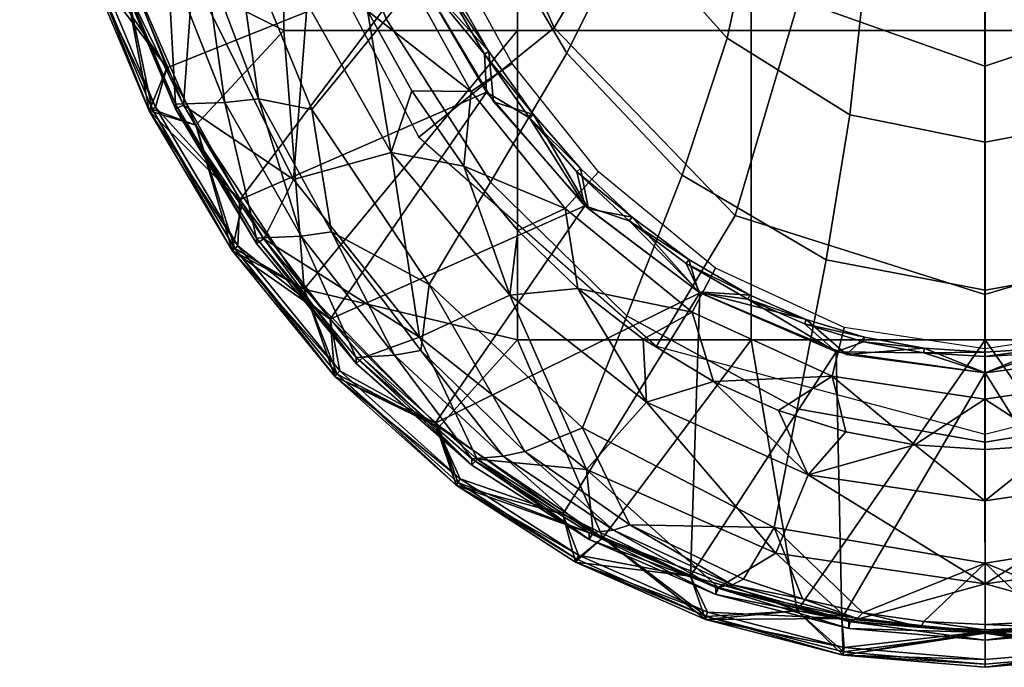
# Model space of a CAD drawing. Extents: x -182 to 182, y -525 to 0.
# Tile 1 of 9: x -182 to 4, y -525 to -403. Entities that reach past the tile are written whole.
import ezdxf

# ---------------------------------------------------------------- set-up
doc = ezdxf.new("R2010")
doc.units = 0
doc.header["$MEASUREMENT"] = 0
doc.layers.add('761510_KERAMIK', color=255, linetype='CONTINUOUS')
doc.layers.add('882461_KUNST_WEISS', color=255, linetype='CONTINUOUS')

msp = doc.modelspace()

# ---------------------------------------------------------------- meshes
at = {"layer": '761510_KERAMIK'}
mesh = msp.add_polyface(dxfattribs=at)
corners = [(-130.522552, -432.938934, 399.469849), (-106.776154, -462.666779, 399.433411), (-112.126884, -427.815948, 399.476135), (-127.930649, -399.727142, 399.51059), (-127.930649, -399.727142, 399.51059), (-112.126884, -427.815948, 399.476135), (-116.584549, -401.05246, 394.187805), (-89.676651, -454.765137, 399.443085), (-98.41053, -430.408569, 394.379059), (-88.182739, -442.537445, 394.458069), (-108.173996, -416.205231, 394.28653), (-129.386002, -368.579437, 393.976257), (-111.562454, -360.885529, 338.024811), (-117.044144, -333.26297, 335.349945), (-127.131233, -332.543091, 364.543365), (-121.177132, -362.30545, 365.984711), (-101.872353, -388.027863, 340.653198), (-110.651909, -391.550385, 367.401031), (-89.287666, -411.033691, 342.881012), (-96.982658, -416.338379, 368.601471), (-72.983139, -431.501678, 344.863068), (-79.272972, -438.391937, 369.669525), (-50.886486, -449.661346, 346.621582), (-55.271984, -457.958374, 370.617096), (-88.182739, -442.537445, 394.458069), (-98.41053, -430.408569, 394.379059), (-108.173996, -416.205231, 394.28653), (-116.584549, -401.05246, 394.187805), (-129.386002, -368.579437, 393.976257), (-136.725998, -335.420776, 393.760223), (-113.016899, -402.581238, 298.126099), (-127.095573, -419.711151, 322.467133), (-141.995117, -383.244629, 322.494965), (-126.098618, -368.547333, 298.150299), (-93.365944, -433.414612, 298.104156), (-104.941833, -452.748352, 322.441925), (-106.318031, -349.972504, 280.274078), (-132.754654, -331.799255, 298.176453), (-111.452644, -316.477753, 280.301819), (-95.500839, -380.993378, 280.248413), (-78.964577, -409.097046, 280.225128), (-57.16272, -432.104675, 280.206055), (-67.581276, -458.656952, 298.086182), (-81.250587, -360.019897, 266.62146), (-90.228241, -331.974274, 266.648865), (-67.247482, -385.428131, 266.596619), (-48.686008, -406.229034, 266.576294), (-25.524244, -420.69101, 266.562164), (-29.968266, -448.10083, 280.19281), (0, -425.868347, 266.557098), (0, -453.827393, 280.18808), (-69.9758, -335.482971, 252.361252), (-77.506104, -311.03952, 252.388519), (-57.974579, -357.627777, 252.336533), (-41.977348, -375.75705, 252.316299), (-22.007147, -388.361511, 252.302231), (0, -392.873871, 252.297195), (-53.440342, -331.839294, 237.740967), (-64.46759, -312.853027, 237.763336), (-38.69664, -347.382751, 237.722656), (-20.287193, -358.189453, 237.70993), (0, -362.058197, 237.705368), (-19.573534, -333.492737, 219.997116), (-37.335377, -324.234131, 220.008026), (0, -336.807312, 219.99321), (-123.361565, -442.810486, 354.385681), (-137.121552, -417.663544, 354.411865), (-102.352783, -357.0755, 306.113678), (-110.086121, -300.279755, 302.2323), (-144.667969, -308.959076, 340.386871), (-134.505325, -372.270538, 344.770325), (-81.31498, -404.300446, 309.341003), (-106.858818, -424.913208, 348.415131), (-47.192966, -439.703674, 311.760437), (-62.017906, -464.37793, 351.147522), (-60.577206, -369.352661, 277.482452), (-76.249733, -329.779816, 274.938019), (-35.157337, -399.019318, 279.389923), (-0.000942, -411.506927, 280.192841), (-0.001264, -454.605957, 312.77887), (-27.036501, -348.431732, 253.190018), (-46.584751, -325.563965, 251.932617), (-0.000724, -358.057495, 253.719299)]
mesh.append_faces([[corners[k] for k in face] for face in [(0, 1, 2), (2, 3, 0), (4, 5, 6), (5, 7, 8), (9, 8, 7), (8, 10, 5), (10, 6, 5), (6, 11, 4), (12, 13, 14, 15), (16, 12, 15, 17), (18, 16, 17, 19), (20, 18, 19, 21), (22, 20, 21, 23), (24, 21, 25), (25, 19, 26), (26, 19, 27), (27, 17, 28), (28, 15, 29), (14, 29, 15), (15, 28, 17), (17, 27, 19), (19, 25, 21), (30, 31, 32, 33), (34, 35, 31, 30), (36, 33, 37, 38), (39, 30, 33, 36), (40, 34, 30, 39), (41, 42, 34, 40), (43, 39, 36, 44), (45, 40, 39, 43), (46, 41, 40, 45), (47, 48, 41, 46), (49, 50, 48, 47), (51, 43, 44, 52), (53, 45, 43, 51), (54, 46, 45, 53), (55, 47, 46, 54), (56, 49, 47, 55), (57, 53, 51, 58), (59, 54, 53, 57), (60, 55, 54, 59), (61, 56, 55, 60), (62, 60, 59, 63), (64, 61, 60, 62), (65, 66, 31), (31, 35, 65), (67, 68, 69, 70), (71, 67, 70, 72), (73, 71, 72, 74), (75, 76, 67, 71), (77, 75, 71, 73), (78, 77, 73, 79), (80, 81, 75, 77), (82, 80, 77, 78)]])
mesh = msp.add_polyface(dxfattribs=at)
corners = [(106.397949, -463.047821, 399.432953), (130.174728, -433.478516, 399.469208), (112.371117, -427.452881, 399.476593), (127.750954, -400.113708, 399.510101), (90.773735, -453.686188, 399.444427), (112.371117, -427.452881, 399.476593), (98.408958, -430.409729, 394.379059), (127.750954, -400.113708, 399.510101), (116.583275, -401.053192, 394.187805), (129.386932, -368.578857, 393.976257), (108.171967, -416.206512, 394.28653), (88.183029, -442.537628, 394.458069), (72.283958, -432.222443, 344.932861), (51.160362, -449.487885, 346.604797), (55.569466, -457.771484, 370.608032), (78.513535, -439.168549, 369.707123), (89.482155, -410.736328, 342.852203), (97.193901, -416.018005, 368.585968), (101.851082, -388.074036, 340.657684), (110.628807, -391.600159, 367.403442), (111.325203, -361.748779, 338.108429), (120.919426, -363.235596, 366.029785), (116.818886, -334.981781, 335.516388), (126.886566, -334.39505, 364.633057), (129.386932, -368.578857, 393.976257), (116.583275, -401.053192, 394.187805), (108.171967, -416.206512, 394.28653), (98.408958, -430.409729, 394.379059), (88.183029, -442.537628, 394.458069), (136.726654, -335.420349, 393.760223), (112.268684, -404.059814, 298.125031), (126.249245, -421.29538, 322.465912), (103.42482, -454.52652, 322.440552), (92.017357, -435.074188, 298.102966), (126.098618, -368.547333, 298.150299), (141.995117, -383.244629, 322.494965), (77.825554, -410.609711, 280.223877), (66.953697, -459.127411, 298.085846), (56.631889, -432.533478, 280.205719), (94.874779, -382.341064, 280.247284), (106.318031, -349.972504, 280.274078), (111.236214, -319.36377, 280.299438), (132.441849, -334.965576, 298.174194), (23.86195, -421.348969, 266.561523), (28.016548, -448.828613, 280.19223), (0, -453.827393, 280.18808), (0, -425.868347, 266.557098), (48.233894, -406.61673, 266.575928), (66.278946, -386.795685, 266.595276), (80.723824, -361.238312, 266.62027), (90.228241, -331.974274, 266.648865), (20.573906, -388.934967, 252.30159), (0, -392.873871, 252.297195), (41.587532, -376.09494, 252.315918), (57.1409, -358.819702, 252.335205), (69.52739, -336.544891, 252.360062), (77.506104, -311.03952, 252.388519), (18.965967, -358.681122, 237.709351), (0, -362.058197, 237.705368), (38.337288, -347.672485, 237.722321), (52.67252, -332.861206, 237.739761), (64.057098, -313.763489, 237.762268), (18.298786, -333.914001, 219.996628), (0, -336.807312, 219.99321), (36.98867, -324.48233, 220.007736), (137.121552, -417.663544, 354.411865), (123.361565, -442.810486, 354.385681), (80.943672, -404.865997, 309.379669), (44.662373, -441.332336, 311.871765), (58.692368, -466.193451, 351.273224), (106.370872, -425.54364, 348.458771), (102.353516, -357.074982, 306.113647), (134.506287, -372.269989, 344.770294), (110.085739, -300.279999, 302.2323), (144.667465, -308.959381, 340.386871), (33.272121, -400.384094, 279.477692), (-0.000942, -411.506927, 280.192841), (-0.001264, -454.605957, 312.77887), (60.300594, -369.826569, 277.512909), (76.250282, -329.779388, 274.937988), (25.586744, -349.483734, 253.247864), (-0.000724, -358.057495, 253.719299), (46.372032, -325.92926, 251.952698), (20.955502, -306.103271, 222.606232), (-0.000593, -312.322601, 222.852951)]
mesh.append_faces([[corners[k] for k in face] for face in [(0, 1, 2), (3, 2, 1), (4, 5, 6), (5, 7, 8), (9, 8, 7), (8, 10, 5), (10, 6, 5), (6, 11, 4), (12, 13, 14, 15), (16, 12, 15, 17), (18, 16, 17, 19), (20, 18, 19, 21), (22, 20, 21, 23), (24, 19, 25), (25, 17, 26), (26, 17, 27), (27, 15, 28), (15, 27, 17), (17, 25, 19), (19, 24, 21), (21, 29, 23), (30, 31, 32, 33), (34, 35, 31, 30), (36, 33, 37, 38), (39, 30, 33, 36), (40, 34, 30, 39), (41, 42, 34, 40), (43, 44, 45, 46), (47, 38, 44, 43), (48, 36, 38, 47), (49, 39, 36, 48), (50, 40, 39, 49), (51, 43, 46, 52), (53, 47, 43, 51), (54, 48, 47, 53), (55, 49, 48, 54), (56, 50, 49, 55), (57, 51, 52, 58), (59, 53, 51, 57), (60, 54, 53, 59), (61, 55, 54, 60), (62, 57, 58, 63), (64, 59, 57, 62), (65, 66, 31), (32, 31, 66), (67, 68, 69, 70), (71, 67, 70, 72), (73, 71, 72, 74), (75, 76, 77, 68), (78, 75, 68, 67), (79, 78, 67, 71), (80, 81, 76, 75), (82, 80, 75, 78), (83, 84, 81, 80)]])
mesh = msp.add_polyface(dxfattribs=at)
corners = [(-130.522552, -432.938934, 399.469849), (-149.537399, -394.477142, 399.517029), (-151.306656, -418.903107, 396.2034), (-159.332809, -355.800476, 399.564453), (-162.70929, -391.512634, 396.237), (-161.506836, -316.2948, 399.612885), (-173.120575, -335.672882, 396.30545), (-169.786087, -363.986908, 396.270752), (-136.123047, -444.132813, 396.172455), (-152.843246, -419.609772, 388.160187), (-164.361694, -392.029572, 388.194), (-171.510345, -364.313202, 388.227997), (-174.878708, -335.80304, 388.262939), (-175.115051, -322.703735, 388.279022), (-137.505447, -445.014221, 388.129028), (-137.505447, -444.012817, 365.422302), (-152.843246, -418.72699, 365.451111), (-143.5047, -418.362915, 361.214874), (-164.361694, -391.275604, 365.482422), (-154.319382, -390.963745, 361.245148), (-171.510345, -363.688629, 365.513855), (-161.031265, -363.429291, 361.275574), (-174.878708, -335.311615, 365.546234), (-164.193832, -335.106323, 361.306854), (-129.104019, -443.600586, 361.186981), (-137.505447, -445.014221, 388.129028), (-152.843246, -419.609772, 388.160187), (-152.843246, -418.72699, 365.451111), (-164.361694, -392.029572, 388.194), (-164.361694, -391.275604, 365.482422), (-171.510345, -364.313202, 388.227997), (-174.878708, -335.80304, 388.262939), (-171.510345, -363.688629, 365.513855), (-174.878708, -335.311615, 365.546234), (-137.505447, -444.012817, 365.422302), (-161.506836, -316.2948, 399.612885), (-159.332809, -355.800476, 399.564453), (-146.787201, -334.328491, 399.59079), (-149.537399, -394.477142, 399.517029), (-140.099426, -366.587891, 399.551239), (-130.522552, -432.938934, 399.469849), (-127.930649, -399.727142, 399.51059), (-146.787201, -334.328491, 399.59079), (-140.099426, -366.587891, 399.551239), (-136.725998, -335.420776, 393.760223), (-127.930649, -399.727142, 399.51059), (-129.386002, -368.579437, 393.976257), (-126.098618, -368.547333, 298.150299), (-141.995117, -383.244629, 322.494965), (-149.869202, -343.869965, 322.525024), (-132.754654, -331.799255, 298.176453), (-137.121552, -417.663544, 354.411865), (-147.454865, -390.362915, 354.440308), (-153.867661, -362.92746, 354.468872), (-156.888962, -334.706299, 354.49826), (-127.095573, -419.711151, 322.467133), (-129.104019, -443.600586, 361.186981), (-143.5047, -418.362915, 361.214874), (-154.319382, -390.963745, 361.245148), (-161.031265, -363.429291, 361.275574), (-164.193832, -335.106323, 361.306854), (-123.361565, -442.810486, 354.385681)]
mesh.append_faces([[corners[k] for k in face] for face in [(0, 1, 2), (1, 3, 4), (3, 5, 6), (6, 7, 3), (7, 4, 3), (4, 2, 1), (2, 8, 0), (8, 2, 9), (2, 4, 10), (4, 7, 11), (7, 6, 12), (13, 12, 6), (12, 11, 7), (11, 10, 4), (10, 9, 2), (9, 14, 8), (15, 16, 17), (16, 18, 19), (18, 20, 21), (20, 22, 23), (23, 21, 20), (21, 19, 18), (19, 17, 16), (17, 24, 15), (25, 26, 27), (26, 28, 29), (28, 30, 29), (30, 31, 32), (33, 32, 31), (32, 29, 30), (29, 27, 26), (27, 34, 25), (35, 36, 37), (36, 38, 39), (38, 40, 41), (41, 39, 38), (39, 37, 36), (42, 43, 44), (43, 45, 46), (46, 44, 43), (47, 48, 49, 50), (51, 52, 48), (52, 53, 48), (53, 54, 49), (49, 48, 53), (48, 55, 51), (56, 57, 51), (57, 58, 52), (58, 59, 52), (59, 60, 53), (54, 53, 60), (53, 52, 59), (52, 51, 57), (51, 61, 56)]])
mesh = msp.add_polyface(dxfattribs=at)
corners = [(-75.220345, -487.654694, 399.402771), (-106.776154, -462.666779, 399.433411), (-95.881142, -485.693298, 396.12149), (-130.522552, -432.938934, 399.469849), (-136.123047, -444.132813, 396.172455), (-117.52552, -466.597595, 396.144928), (-73.950424, -499.615234, 396.104431), (-50.305546, -509.921509, 396.091797), (-74.701431, -500.88092, 388.060516), (-96.854866, -486.862579, 388.077698), (-118.719055, -467.634613, 388.101288), (-137.505447, -445.014221, 388.129028), (-50.816425, -511.258575, 388.047791), (-50.816425, -509.947815, 365.347137), (-74.701431, -499.618622, 365.358917), (-70.137253, -499.100555, 361.125671), (-96.854866, -485.665741, 365.374817), (-90.937141, -485.174225, 361.141052), (-118.719055, -466.527557, 365.396637), (-111.465454, -466.072479, 361.16217), (-137.505447, -444.012817, 365.422302), (-129.104019, -443.600586, 361.186981), (-50.816425, -511.258575, 388.047791), (-74.701431, -500.88092, 388.060516), (-74.701431, -499.618622, 365.358917), (-96.854866, -486.862579, 388.077698), (-96.854866, -485.665741, 365.374817), (-118.719055, -467.634613, 388.101288), (-118.719055, -466.527557, 365.396637), (-137.505447, -445.014221, 388.129028), (-137.505447, -444.012817, 365.422302), (-50.816425, -509.947815, 365.347137), (-106.776154, -462.666779, 399.433411), (-75.220345, -487.654694, 399.402771), (-89.676651, -454.765137, 399.443085), (-39.479195, -503.484894, 399.383362), (-63.902927, -474.978088, 399.418304), (-112.126884, -427.815948, 399.476135), (-89.676651, -454.765137, 399.443085), (-63.902927, -474.978088, 399.418304), (-76.862869, -453.495728, 394.52948), (-51.239841, -471.047882, 394.643829), (-64.524155, -463.070251, 394.591858), (-88.182739, -442.537445, 394.458069), (-51.239841, -471.047882, 394.643829), (-55.271984, -457.958374, 370.617096), (-64.524155, -463.070251, 394.591858), (-76.862869, -453.495728, 394.52948), (-79.272972, -438.391937, 369.669525), (-88.182739, -442.537445, 394.458069), (-67.581276, -458.656952, 298.086182), (-75.955826, -479.794891, 322.421295), (-104.941833, -452.748352, 322.441925), (-93.365944, -433.414612, 298.104156), (-67.017647, -498.110901, 354.328094), (-86.89238, -484.23465, 354.34256), (-106.507607, -465.201569, 354.362366), (-123.361565, -442.810486, 354.385681), (-39.820786, -498.599152, 322.406921), (-47.711601, -509.410095, 361.114288), (-70.137253, -499.100555, 361.125671), (-90.937141, -485.174225, 361.141052), (-111.465454, -466.072479, 361.16217), (-129.104019, -443.600586, 361.186981)]
mesh.append_faces([[corners[k] for k in face] for face in [(0, 1, 2), (1, 3, 4), (4, 5, 1), (5, 2, 1), (2, 6, 0), (6, 7, 0), (7, 6, 8), (6, 2, 8), (2, 5, 9), (5, 4, 10), (11, 10, 4), (10, 9, 5), (9, 8, 2), (8, 12, 7), (13, 14, 15), (14, 16, 17), (16, 18, 19), (18, 20, 21), (21, 19, 18), (19, 17, 16), (17, 15, 14), (22, 23, 24), (23, 25, 26), (25, 27, 28), (27, 29, 30), (30, 28, 27), (28, 26, 25), (26, 24, 23), (24, 31, 22), (32, 33, 34), (33, 35, 36), (36, 34, 33), (34, 37, 32), (38, 39, 40), (41, 42, 39), (42, 40, 39), (40, 43, 38), (44, 45, 46), (46, 45, 47), (47, 48, 49), (48, 47, 45), (50, 51, 52, 53), (54, 55, 51), (55, 56, 52), (56, 57, 52), (52, 51, 55), (51, 58, 54), (59, 60, 54), (60, 61, 55), (61, 62, 56), (62, 63, 57), (57, 56, 62), (56, 55, 61), (55, 54, 60)]])
mesh = msp.add_polyface(dxfattribs=at)
corners = [(0, -509.232178, 399.376312), (-39.479195, -503.484894, 399.383362), (-25.458324, -516.286255, 396.083984), (-75.220345, -487.654694, 399.402771), (-50.305546, -509.921509, 396.091797), (0, -518.459229, 396.081329), (-25.716867, -517.667419, 388.039948), (-50.816425, -511.258575, 388.047791), (0, -519.855469, 388.037262), (0, -518.504517, 365.337372), (-25.716867, -516.326721, 365.339874), (-12.109023, -517.402283, 361.105469), (-50.816425, -509.947815, 365.347137), (-24.145597, -515.776855, 361.107269), (-70.137253, -499.100555, 361.125671), (-47.711601, -509.410095, 361.114288), (0, -517.9505, 361.104858), (0, -519.855469, 388.037262), (-25.716867, -517.667419, 388.039948), (-25.716867, -516.326721, 365.339874), (-50.816425, -511.258575, 388.047791), (-50.816425, -509.947815, 365.347137), (0, -518.504517, 365.337372), (-39.479195, -503.484894, 399.383362), (0, -509.232178, 399.376312), (-33.388992, -488.656677, 399.40155), (-0.001712, -493.601166, 399.395477), (-63.902927, -474.978088, 399.418304), (-63.902927, -474.978088, 399.418304), (-33.388992, -488.656677, 399.40155), (-51.239841, -471.047882, 394.643829), (-0.001712, -493.601166, 399.395477), (-13.223803, -483.026184, 394.721863), (-0.001598, -483.871613, 394.727386), (-26.280439, -480.547821, 394.705719), (-39.007217, -476.525391, 394.679504), (-26.587959, -460.864624, 347.706482), (-50.886486, -449.661346, 346.621582), (-55.271984, -457.958374, 370.617096), (-28.879362, -470.029541, 371.201691), (-0.001363, -464.914368, 348.098633), (-0.001481, -474.393005, 371.412994), (-0.001598, -483.871613, 394.727386), (-13.223803, -483.026184, 394.721863), (-26.280439, -480.547821, 394.705719), (-39.007217, -476.525391, 394.679504), (-51.239841, -471.047882, 394.643829), (-35.430325, -476.206818, 298.0737), (-39.820786, -498.599152, 322.406921), (-75.955826, -479.794891, 322.421295), (-67.581276, -458.656952, 298.086182), (0, -482.489594, 298.069244), (0, -505.330994, 322.401794), (-29.968266, -448.10083, 280.19281), (-57.16272, -432.104675, 280.206055), (0, -453.827393, 280.18808), (0, -516.893066, 354.308533), (-11.57043, -516.346802, 354.309113), (-23.071632, -514.727234, 354.310791), (-34.434383, -512.06311, 354.313568), (-45.589451, -508.383362, 354.317413), (-67.017647, -498.110901, 354.328094), (0, -517.9505, 361.104858), (-12.109023, -517.402283, 361.105469), (-24.145597, -515.776855, 361.107269), (-47.711601, -509.410095, 361.114288), (-0.001264, -454.605957, 312.77887), (-47.192966, -439.703674, 311.760437), (-62.017906, -464.37793, 351.147522), (-0.001662, -480.989838, 352.297668)]
mesh.append_faces([[corners[k] for k in face] for face in [(0, 1, 2), (1, 3, 4), (4, 2, 1), (2, 5, 0), (5, 2, 6), (2, 4, 7), (7, 6, 2), (6, 8, 5), (9, 10, 11), (10, 12, 13), (14, 15, 12), (15, 13, 12), (13, 11, 10), (11, 16, 9), (17, 18, 19), (18, 20, 21), (21, 19, 18), (19, 22, 17), (23, 24, 25), (26, 25, 24), (25, 27, 23), (28, 29, 30), (29, 31, 32), (33, 32, 31), (32, 34, 29), (34, 35, 29), (35, 30, 29), (36, 37, 38, 39), (40, 36, 39, 41), (42, 41, 43), (43, 39, 44), (44, 39, 45), (45, 39, 46), (38, 46, 39), (39, 43, 41), (47, 48, 49, 50), (51, 52, 48, 47), (53, 47, 50, 54), (55, 51, 47, 53), (56, 57, 52), (57, 58, 52), (58, 59, 48), (59, 60, 48), (60, 61, 48), (48, 52, 58), (62, 63, 57), (63, 64, 58), (64, 65, 59), (61, 60, 65), (60, 59, 65), (59, 58, 64), (58, 57, 63), (57, 56, 62), (66, 67, 68, 69)]])
mesh = msp.add_polyface(dxfattribs=at)
corners = [(76.172142, -487.073364, 399.403473), (37.140491, -504.149872, 399.382538), (50.305546, -509.921509, 396.091797), (0, -509.232178, 399.376312), (25.458324, -516.286255, 396.083984), (0, -518.459229, 396.081329), (25.716867, -517.667419, 388.039948), (0, -519.855469, 388.037262), (50.816425, -511.258575, 388.047791), (50.816425, -509.947815, 365.347137), (25.716867, -516.326721, 365.339874), (24.145597, -515.776855, 361.107269), (0, -518.504517, 365.337372), (12.109023, -517.402283, 361.105469), (0, -517.9505, 361.104858), (47.711601, -509.410095, 361.114288), (50.816425, -511.258575, 388.047791), (25.716867, -517.667419, 388.039948), (25.716867, -516.326721, 365.339874), (0, -519.855469, 388.037262), (0, -518.504517, 365.337372), (50.816425, -509.947815, 365.347137), (0, -509.232178, 399.376312), (37.140491, -504.149872, 399.382538), (33.074802, -488.747009, 399.401428), (64.246857, -474.766296, 399.418579), (-0.001712, -493.601166, 399.395477), (-0.001712, -493.601166, 399.395477), (33.074802, -488.747009, 399.401428), (13.221685, -483.024872, 394.721863), (64.246857, -474.766296, 399.418579), (51.244614, -471.044586, 394.643799), (39.01025, -476.522217, 394.679504), (26.280787, -480.545349, 394.705688), (-0.001598, -483.871613, 394.727386), (26.337769, -460.938629, 347.713623), (-0.001363, -464.914368, 348.098633), (-0.001481, -474.393005, 371.412994), (28.607609, -470.109253, 371.205536), (51.160362, -449.487885, 346.604797), (55.569466, -457.771484, 370.608032), (64.528732, -463.067719, 394.591827), (51.244614, -471.044586, 394.643799), (39.01025, -476.522217, 394.679504), (26.280787, -480.545349, 394.705688), (13.221685, -483.024872, 394.721863), (-0.001598, -483.871613, 394.727386), (33.122887, -477.00528, 298.073151), (37.227413, -499.454681, 322.406281), (0, -505.330994, 322.401794), (0, -482.489594, 298.069244), (66.953697, -459.127411, 298.085846), (75.250473, -480.298981, 322.420898), (28.016548, -448.828613, 280.19223), (0, -453.827393, 280.18808), (56.631889, -432.533478, 280.205719), (67.017647, -498.110901, 354.328094), (45.589451, -508.383362, 354.317413), (34.434383, -512.06311, 354.313568), (23.071632, -514.727234, 354.310791), (11.57043, -516.346802, 354.309113), (0, -516.893066, 354.308533), (70.137253, -499.100555, 361.125671), (47.711601, -509.410095, 361.114288), (24.145597, -515.776855, 361.107269), (12.109023, -517.402283, 361.105469), (0, -517.9505, 361.104858), (44.662373, -441.332336, 311.871765), (-0.001264, -454.605957, 312.77887), (-0.001662, -480.989838, 352.297668), (58.692368, -466.193451, 351.273224)]
mesh.append_faces([[corners[k] for k in face] for face in [(0, 1, 2), (1, 3, 4), (5, 4, 3), (4, 2, 1), (2, 4, 6), (4, 5, 7), (7, 6, 4), (6, 8, 2), (9, 10, 11), (10, 12, 13), (14, 13, 12), (13, 11, 10), (11, 15, 9), (16, 17, 18), (17, 19, 20), (20, 18, 17), (18, 21, 16), (22, 23, 24), (25, 24, 23), (24, 26, 22), (27, 28, 29), (28, 30, 31), (31, 32, 28), (32, 33, 28), (33, 29, 28), (29, 34, 27), (35, 36, 37, 38), (39, 35, 38, 40), (41, 40, 42), (42, 38, 43), (43, 38, 44), (44, 38, 45), (45, 37, 46), (37, 45, 38), (38, 42, 40), (47, 48, 49, 50), (51, 52, 48, 47), (53, 47, 50, 54), (55, 51, 47, 53), (56, 57, 48), (57, 58, 48), (58, 59, 48), (59, 60, 49), (60, 61, 49), (49, 48, 59), (62, 63, 57), (63, 64, 58), (64, 65, 60), (65, 66, 61), (61, 60, 65), (60, 59, 64), (59, 58, 64), (58, 57, 63), (67, 68, 69, 70)]])
at = {"layer": '882461_KUNST_WEISS'}
mesh = msp.add_polyface(dxfattribs=at)
corners = [(-88.232826, -346.455566, 425), (-132.349243, -346.455566, 425), (-132.349243, -404.820068, 425), (-88.232826, -404.820068, 425), (-88.232826, -288.091034, 425), (-132.349243, -288.091034, 425), (-44.116413, -346.455566, 425), (-44.116413, -404.820068, 425), (-44.116413, -288.091034, 425), (0, -404.820068, 425), (-44.116413, -463.18457, 425), (0, -463.18457, 425), (0, -346.455566, 425), (0, -288.091034, 425), (-175.886368, -317.499542, 425), (-172.473038, -354.145325, 425), (-163.563629, -389.192566, 425), (-148.99942, -422.663879, 425), (-128.521088, -453.610352, 425), (-182.224716, -304.085876, 412.5), (-175.886368, -317.499542, 412.5), (-182.123169, -326.338623, 412.5), (-172.473038, -354.145325, 412.5), (-179.991165, -348.490723, 412.5), (-175.824341, -370.355774, 412.5), (-163.563629, -389.192566, 412.5), (-169.621536, -391.742188, 412.5), (-157.777252, -419.985779, 412.5), (-148.99942, -422.663879, 412.5), (-142.122864, -446.335266, 412.5), (-173.386887, -279.593628, 412.5), (-141.637741, -445.938232, 420.475311), (-148.99942, -422.663879, 425), (-157.238693, -419.662781, 420.475311), (-163.563629, -389.192566, 425), (-169.042557, -391.498474, 420.475311), (-175.224197, -370.17218, 420.475311), (-172.473038, -354.145325, 425), (-179.376785, -348.368591, 420.475311), (-181.501526, -326.278442, 420.475311), (-175.886368, -317.499542, 425), (-180.969635, -294.014862, 420.475311), (-182.224716, -304.085876, 412.5), (-182.123169, -326.338623, 412.5), (-179.991165, -348.490723, 412.5), (-169.621536, -391.742188, 412.5), (-157.777252, -419.985779, 412.5), (-142.122864, -446.335266, 412.5), (-175.824341, -370.355774, 412.5)]
mesh.append_faces([[corners[k] for k in face] for face in [(0, 1, 2, 3), (4, 5, 1, 0), (6, 0, 3, 7), (8, 4, 0, 6), (9, 7, 10, 11), (12, 6, 7, 9), (13, 8, 6, 12), (14, 15, 1), (15, 16, 1), (16, 17, 2), (17, 18, 2), (2, 1, 16), (3, 2, 18), (1, 5, 14), (19, 20, 21), (21, 22, 23), (23, 22, 24), (24, 25, 26), (26, 25, 27), (27, 28, 29), (28, 27, 25), (25, 24, 22), (22, 21, 20), (20, 19, 30), (31, 32, 33), (33, 34, 35), (35, 34, 36), (36, 37, 38), (38, 37, 39), (39, 40, 41), (40, 39, 37), (37, 36, 34), (34, 33, 32), (41, 42, 39), (39, 43, 38), (38, 44, 36), (36, 45, 35), (35, 46, 33), (47, 33, 46), (46, 35, 45), (45, 36, 48), (48, 36, 44), (44, 38, 43), (43, 39, 42)]])
mesh = msp.add_polyface(dxfattribs=at)
corners = [(44.116413, -346.455566, 425), (0, -346.455566, 425), (0, -404.820068, 425), (44.116413, -404.820068, 425), (44.116413, -288.091034, 425), (0, -288.091034, 425), (88.232826, -404.820068, 425), (44.116413, -463.18457, 425), (88.232826, -463.18457, 425), (88.232826, -346.455566, 425), (88.232826, -288.091034, 425), (132.349243, -346.455566, 425), (132.349243, -404.820068, 425), (132.349243, -288.091034, 425), (126.88253, -455.622192, 425), (148.038055, -424.426331, 425), (163.563629, -389.192566, 425), (172.517029, -353.889526, 425), (175.872711, -318.299713, 425), (142.122864, -446.335266, 412.5), (148.038055, -424.426331, 412.5), (157.777252, -419.985779, 412.5), (163.563629, -389.192566, 412.5), (169.621536, -391.742188, 412.5), (175.824341, -370.355774, 412.5), (172.517029, -353.889526, 412.5), (179.991165, -348.490723, 412.5), (182.123169, -326.338623, 412.5), (175.872711, -318.299713, 412.5), (181.589462, -293.988678, 412.5), (181.602722, -304.08667, 420.475311), (175.872711, -318.299713, 425), (181.501526, -326.278442, 420.475311), (172.517029, -353.889526, 425), (179.376785, -348.368591, 420.475311), (175.224197, -370.17218, 420.475311), (163.563629, -389.192566, 425), (169.042557, -391.498474, 420.475311), (157.238693, -419.662781, 420.475311), (148.038055, -424.426331, 425), (141.637741, -445.938232, 420.475311), (173.427032, -279.864197, 425), (157.777252, -419.985779, 412.5), (169.621536, -391.742188, 412.5), (175.824341, -370.355774, 412.5), (179.991165, -348.490723, 412.5), (182.123169, -326.338623, 412.5), (181.589462, -293.988678, 412.5)]
mesh.append_faces([[corners[k] for k in face] for face in [(0, 1, 2, 3), (4, 5, 1, 0), (6, 3, 7, 8), (9, 0, 3, 6), (10, 4, 0, 9), (11, 9, 6, 12), (13, 10, 9, 11), (14, 15, 12), (15, 16, 12), (16, 17, 11), (17, 18, 11), (12, 6, 14), (11, 12, 16), (13, 11, 18), (19, 20, 21), (21, 22, 23), (23, 22, 24), (24, 25, 26), (26, 25, 27), (27, 28, 29), (28, 27, 25), (25, 24, 22), (22, 21, 20), (30, 31, 32), (32, 33, 34), (34, 33, 35), (35, 36, 37), (37, 36, 38), (38, 39, 40), (39, 38, 36), (36, 35, 33), (33, 32, 31), (31, 30, 41), (40, 42, 38), (38, 43, 37), (37, 44, 35), (35, 44, 34), (34, 45, 32), (32, 46, 30), (47, 30, 46), (46, 32, 45), (45, 34, 44), (44, 37, 43), (43, 38, 42)]])
mesh = msp.add_polyface(dxfattribs=at)
corners = [(-112.028305, -368.815308, 400), (-107.579422, -393.423767, 400), (-100.957207, -396.025269, 400), (-93.674133, -408.737854, 400), (-92.753906, -418.284424, 400), (-85.209137, -420.667236, 400), (-74.873268, -438.480957, 400), (-76.370049, -430.825195, 400), (-117.434486, -367.974304, 400), (-157.777252, -419.985779, 400), (-154.454346, -411.831177, 400), (-169.621536, -391.742188, 400), (-164.865646, -385.333435, 400), (-175.824341, -370.355774, 400), (-171.984619, -357.048462, 400), (-140.231857, -437.368286, 400), (-77.04892, -431.484314, 408.880463), (-75.530968, -437.865417, 412.5), (-85.966576, -421.272461, 408.880463), (-94.094872, -416.419373, 412.5), (-94.506821, -409.279663, 408.880463), (-107.729836, -393.109985, 412.5), (-101.854637, -396.499512, 408.880463), (-113.024147, -369.144958, 408.880463), (-117.891449, -366.43689, 412.5), (-76.370049, -430.825195, 400), (-85.209137, -420.667236, 400), (-93.674133, -408.737854, 400), (-100.957207, -396.025269, 400), (-112.028305, -368.815308, 400), (-164.865646, -385.333435, 412.5), (-154.454346, -411.831177, 412.5), (-140.646988, -436.72998, 412.5), (-175.824341, -370.355774, 400), (-168.316772, -391.208984, 408.910034), (-169.621536, -391.742188, 400), (-156.563599, -419.256409, 408.910034), (-157.777252, -419.985779, 400), (-141.029633, -445.422791, 408.910034), (-174.471863, -369.971191, 408.910034)]
mesh.append_faces([[corners[k] for k in face] for face in [(0, 1, 2), (2, 1, 3), (3, 4, 5), (5, 6, 7), (6, 5, 4), (4, 3, 1), (1, 0, 8), (9, 10, 11), (11, 12, 13), (14, 13, 12), (12, 11, 10), (10, 9, 15), (16, 17, 18), (18, 19, 20), (20, 21, 22), (22, 21, 23), (24, 23, 21), (21, 20, 19), (19, 18, 17), (25, 18, 26), (26, 20, 27), (27, 22, 28), (28, 23, 29), (23, 28, 22), (22, 27, 20), (20, 26, 18), (18, 25, 16), (30, 21, 31), (31, 21, 32), (19, 32, 21), (21, 30, 24), (33, 34, 35), (35, 36, 37), (38, 37, 36), (36, 35, 34), (34, 33, 39), (32, 36, 31), (31, 34, 30), (39, 30, 34), (34, 31, 36), (36, 32, 38)]])
mesh = msp.add_polyface(dxfattribs=at)
corners = [(-44.116413, -404.820068, 425), (-88.232826, -404.820068, 425), (-88.232826, -463.18457, 425), (-44.116413, -463.18457, 425), (-128.521088, -453.610352, 425), (-103.099693, -479.700317, 425), (-72.14637, -500.532959, 425), (-35.47398, -514.326111, 425), (0, -518.533569, 425), (0, -463.18457, 425), (-142.122864, -446.335266, 412.5), (-128.521088, -453.610352, 412.5), (-122.734108, -470.136963, 412.5), (-103.099693, -479.700317, 412.5), (-99.837013, -490.623596, 412.5), (-72.14637, -500.532959, 412.5), (-77.306313, -505.134094, 412.5), (-52.780594, -515.991882, 412.5), (-35.47398, -514.326111, 412.5), (-26.773315, -522.708923, 412.5), (0, -518.533569, 412.5), (0, -525, 412.5), (-148.99942, -422.663879, 412.5), (0, -524.381958, 420.475311), (0, -518.533569, 425), (-26.681929, -522.097351, 420.475311), (-35.47398, -514.326111, 425), (-52.600433, -515.39917, 420.475311), (-72.14637, -500.532959, 425), (-77.042442, -504.571838, 420.475311), (-99.496239, -490.102112, 420.475311), (-103.099693, -479.700317, 425), (-122.315178, -469.673035, 420.475311), (-128.521088, -453.610352, 425), (-141.637741, -445.938232, 420.475311), (-148.99942, -422.663879, 425), (-157.238693, -419.662781, 420.475311), (-142.122864, -446.335266, 412.5), (-122.734108, -470.136963, 412.5), (-99.837013, -490.623596, 412.5), (-77.306313, -505.134094, 412.5), (-26.773315, -522.708923, 412.5), (0, -525, 412.5), (-52.780594, -515.991882, 412.5)]
mesh.append_faces([[corners[k] for k in face] for face in [(0, 1, 2, 3), (4, 5, 2), (5, 6, 2), (6, 7, 3), (7, 8, 9), (2, 1, 4), (3, 2, 6), (9, 3, 7), (10, 11, 12), (12, 13, 14), (14, 15, 16), (16, 15, 17), (17, 18, 19), (19, 20, 21), (20, 19, 18), (18, 17, 15), (15, 14, 13), (13, 12, 11), (11, 10, 22), (23, 24, 25), (25, 26, 27), (27, 28, 29), (29, 28, 30), (30, 31, 32), (32, 33, 34), (35, 34, 33), (33, 32, 31), (31, 30, 28), (28, 27, 26), (26, 25, 24), (36, 37, 34), (34, 38, 32), (32, 39, 30), (30, 39, 29), (29, 40, 27), (27, 41, 25), (25, 41, 23), (42, 23, 41), (41, 27, 43), (43, 27, 40), (40, 29, 39), (39, 32, 38), (38, 34, 37)]])
mesh = msp.add_polyface(dxfattribs=at)
corners = [(44.116413, -404.820068, 425), (0, -404.820068, 425), (0, -463.18457, 425), (44.116413, -463.18457, 425), (0, -518.533569, 425), (35.534622, -514.311646, 425), (70.180542, -501.545654, 425), (100.765793, -481.631653, 425), (88.232826, -463.18457, 425), (126.88253, -455.622192, 425), (88.232826, -404.820068, 425), (0, -525, 412.5), (0, -518.533569, 412.5), (26.773315, -522.708923, 412.5), (35.534622, -514.311646, 412.5), (52.780594, -515.991882, 412.5), (70.180542, -501.545654, 412.5), (77.306313, -505.134094, 412.5), (99.837013, -490.623596, 412.5), (100.765793, -481.631653, 412.5), (122.734108, -470.136963, 412.5), (126.88253, -455.622192, 412.5), (142.122864, -446.335266, 412.5), (148.038055, -424.426331, 412.5), (141.637741, -445.938232, 420.475311), (126.88253, -455.622192, 425), (122.315178, -469.673035, 420.475311), (100.765793, -481.631653, 425), (99.496239, -490.102112, 420.475311), (70.180542, -501.545654, 425), (77.042442, -504.571838, 420.475311), (52.600433, -515.39917, 420.475311), (35.534622, -514.311646, 425), (26.681929, -522.097351, 420.475311), (0, -518.533569, 425), (0, -524.381958, 420.475311), (148.038055, -424.426331, 425), (0, -525, 412.5), (52.780594, -515.991882, 412.5), (77.306313, -505.134094, 412.5), (122.734108, -470.136963, 412.5), (142.122864, -446.335266, 412.5), (157.777252, -419.985779, 412.5), (99.837013, -490.623596, 412.5), (26.773315, -522.708923, 412.5)]
mesh.append_faces([[corners[k] for k in face] for face in [(0, 1, 2, 3), (4, 5, 2), (5, 6, 3), (6, 7, 8), (7, 9, 8), (3, 2, 5), (8, 3, 6), (10, 8, 9), (11, 12, 13), (13, 14, 15), (15, 16, 17), (17, 16, 18), (18, 19, 20), (20, 21, 22), (23, 22, 21), (21, 20, 19), (19, 18, 16), (16, 15, 14), (14, 13, 12), (24, 25, 26), (26, 27, 28), (28, 29, 30), (30, 29, 31), (31, 32, 33), (33, 34, 35), (34, 33, 32), (32, 31, 29), (29, 28, 27), (27, 26, 25), (25, 24, 36), (35, 37, 33), (33, 38, 31), (31, 38, 30), (30, 39, 28), (28, 40, 26), (26, 41, 24), (42, 24, 41), (41, 26, 40), (40, 28, 43), (43, 28, 39), (39, 30, 38), (38, 33, 44), (44, 33, 37)]])
mesh = msp.add_polyface(dxfattribs=at)
corners = [(-76.370049, -430.825195, 400), (-74.873268, -438.480957, 400), (-66.577309, -440.014832, 400), (-54.109425, -454.141968, 400), (-52.780594, -515.991882, 400), (-55.569523, -507.787537, 400), (-77.306313, -505.134094, 400), (-79.721031, -496.069702, 400), (-99.837013, -490.623596, 400), (-103.798584, -478.917419, 400), (-122.734108, -470.136963, 400), (-123.640884, -459.31427, 400), (-142.122864, -446.335266, 400), (-140.231857, -437.368286, 400), (-157.777252, -419.985779, 400), (-56.386909, -448.802429, 408.880463), (-53.823811, -454.311951, 412.5), (-67.169121, -440.722839, 408.880463), (-75.530968, -437.865417, 412.5), (-77.04892, -431.484314, 408.880463), (-55.890091, -448.051697, 400), (-66.577309, -440.014832, 400), (-76.370049, -430.825195, 400), (-140.646988, -436.72998, 412.5), (-94.094872, -416.419373, 412.5), (-123.640884, -459.31427, 412.5), (-103.798584, -478.917419, 412.5), (-79.721031, -496.069702, 412.5), (-55.569523, -507.787537, 412.5), (-157.777252, -419.985779, 400), (-141.029633, -445.422791, 408.910034), (-142.122864, -446.335266, 400), (-121.790016, -469.059082, 408.910034), (-122.734108, -470.136963, 400), (-99.069054, -489.403381, 408.910034), (-99.837013, -490.623596, 400), (-76.711662, -503.813049, 408.910034), (-77.306313, -505.134094, 400), (-52.374596, -514.595459, 408.910034), (-52.780594, -515.991882, 400)]
mesh.append_faces([[corners[k] for k in face] for face in [(0, 1, 2), (3, 2, 1), (4, 5, 6), (6, 7, 8), (8, 9, 10), (10, 11, 12), (12, 13, 14), (13, 12, 11), (11, 10, 9), (9, 8, 7), (7, 6, 5), (15, 16, 17), (17, 18, 19), (18, 17, 16), (20, 17, 21), (21, 19, 22), (19, 21, 17), (17, 20, 15), (23, 24, 25), (25, 18, 26), (26, 16, 27), (27, 16, 28), (16, 26, 18), (18, 25, 24), (29, 30, 31), (31, 32, 33), (33, 34, 35), (35, 36, 37), (37, 38, 39), (38, 37, 36), (36, 35, 34), (34, 33, 32), (32, 31, 30), (28, 36, 27), (27, 34, 26), (26, 32, 25), (25, 30, 23), (30, 25, 32), (32, 26, 34), (34, 27, 36), (36, 28, 38)]])
mesh = msp.add_polyface(dxfattribs=at)
corners = [(-66.577309, -440.014832, 400), (-54.109425, -454.141968, 400), (-55.890091, -448.051697, 400), (-44.367596, -454.751343, 400), (-33.784344, -459.335205, 400), (-26.152708, -465.969788, 400), (-22.765099, -462.703308, 400), (-11.455206, -464.779785, 400), (0, -469.441956, 400), (0, -465.488831, 400), (0, -525, 400), (0, -518.22583, 400), (-26.773315, -522.708923, 400), (-27.038557, -515.793579, 400), (-52.780594, -515.991882, 400), (-55.569523, -507.787537, 400), (0, -466.332153, 408.880463), (0, -469.441956, 412.5), (-11.557034, -465.619385, 408.880463), (-28.125063, -465.425354, 412.5), (-22.967463, -463.53186, 408.880463), (-34.08466, -460.145874, 408.880463), (-44.761986, -455.537659, 408.880463), (-53.823811, -454.311951, 412.5), (-56.386909, -448.802429, 408.880463), (0, -465.488831, 400), (-11.455206, -464.779785, 400), (-22.765099, -462.703308, 400), (-33.784344, -459.335205, 400), (-44.367596, -454.751343, 400), (-55.890091, -448.051697, 400), (-55.569523, -507.787537, 412.5), (-27.038557, -515.793579, 412.5), (0, -518.22583, 412.5), (-52.780594, -515.991882, 400), (-26.567369, -521.265808, 408.910034), (-26.773315, -522.708923, 400), (0, -523.540955, 408.910034), (0, -525, 400), (-52.374596, -514.595459, 408.910034)]
mesh.append_faces([[corners[k] for k in face] for face in [(0, 1, 2), (2, 1, 3), (3, 1, 4), (4, 5, 6), (6, 5, 7), (7, 8, 9), (8, 7, 5), (5, 4, 1), (10, 11, 12), (12, 13, 14), (15, 14, 13), (13, 12, 11), (16, 17, 18), (18, 19, 20), (20, 19, 21), (21, 19, 22), (22, 23, 24), (23, 22, 19), (19, 18, 17), (25, 18, 26), (26, 20, 27), (27, 21, 28), (28, 22, 29), (29, 24, 30), (24, 29, 22), (22, 28, 21), (21, 27, 20), (20, 26, 18), (18, 25, 16), (31, 19, 32), (32, 17, 33), (17, 32, 19), (19, 31, 23), (34, 35, 36), (36, 37, 38), (37, 36, 35), (35, 34, 39), (33, 35, 32), (32, 39, 31), (39, 32, 35), (35, 33, 37)]])
mesh = msp.add_polyface(dxfattribs=at)
corners = [(0, -465.488831, 400), (0, -469.441956, 400), (11.455184, -464.779785, 400), (28.124977, -465.425293, 400), (22.765034, -462.703247, 400), (33.784241, -459.335144, 400), (44.367496, -454.751282, 400), (53.82375, -454.31189, 400), (55.890068, -448.051697, 400), (66.577393, -440.014893, 400), (52.780594, -515.991882, 400), (28.789768, -515.467651, 400), (26.773315, -522.708923, 400), (0, -518.22583, 400), (0, -525, 400), (56.140392, -507.565796, 400), (56.386887, -448.802429, 408.880463), (54.109371, -454.141968, 412.5), (44.761887, -455.537598, 408.880463), (34.084557, -460.145813, 408.880463), (26.15263, -465.969727, 412.5), (22.967396, -463.531799, 408.880463), (11.557012, -465.619385, 408.880463), (0, -469.441956, 412.5), (0, -466.332153, 408.880463), (55.890068, -448.051697, 400), (44.367496, -454.751282, 400), (33.784241, -459.335144, 400), (22.765034, -462.703247, 400), (11.455184, -464.779785, 400), (0, -465.488831, 400), (0, -518.22583, 412.5), (28.789768, -515.467651, 412.5), (56.140392, -507.565796, 412.5), (0, -525, 400), (26.567369, -521.265808, 408.910034), (26.773315, -522.708923, 400), (52.374596, -514.595459, 408.910034), (52.780594, -515.991882, 400), (0, -523.540955, 408.910034)]
mesh.append_faces([[corners[k] for k in face] for face in [(0, 1, 2), (2, 3, 4), (4, 3, 5), (5, 3, 6), (6, 7, 8), (8, 7, 9), (7, 6, 3), (3, 2, 1), (10, 11, 12), (12, 13, 14), (13, 12, 11), (11, 10, 15), (16, 17, 18), (18, 17, 19), (19, 20, 21), (21, 20, 22), (22, 23, 24), (23, 22, 20), (20, 19, 17), (25, 18, 26), (26, 19, 27), (27, 21, 28), (28, 22, 29), (29, 24, 30), (24, 29, 22), (22, 28, 21), (21, 27, 19), (19, 26, 18), (18, 25, 16), (31, 23, 32), (32, 20, 33), (17, 33, 20), (20, 32, 23), (34, 35, 36), (36, 37, 38), (37, 36, 35), (35, 34, 39), (33, 37, 32), (32, 35, 31), (39, 31, 35), (35, 32, 37)]])

doc.saveas('drawing.dxf')
